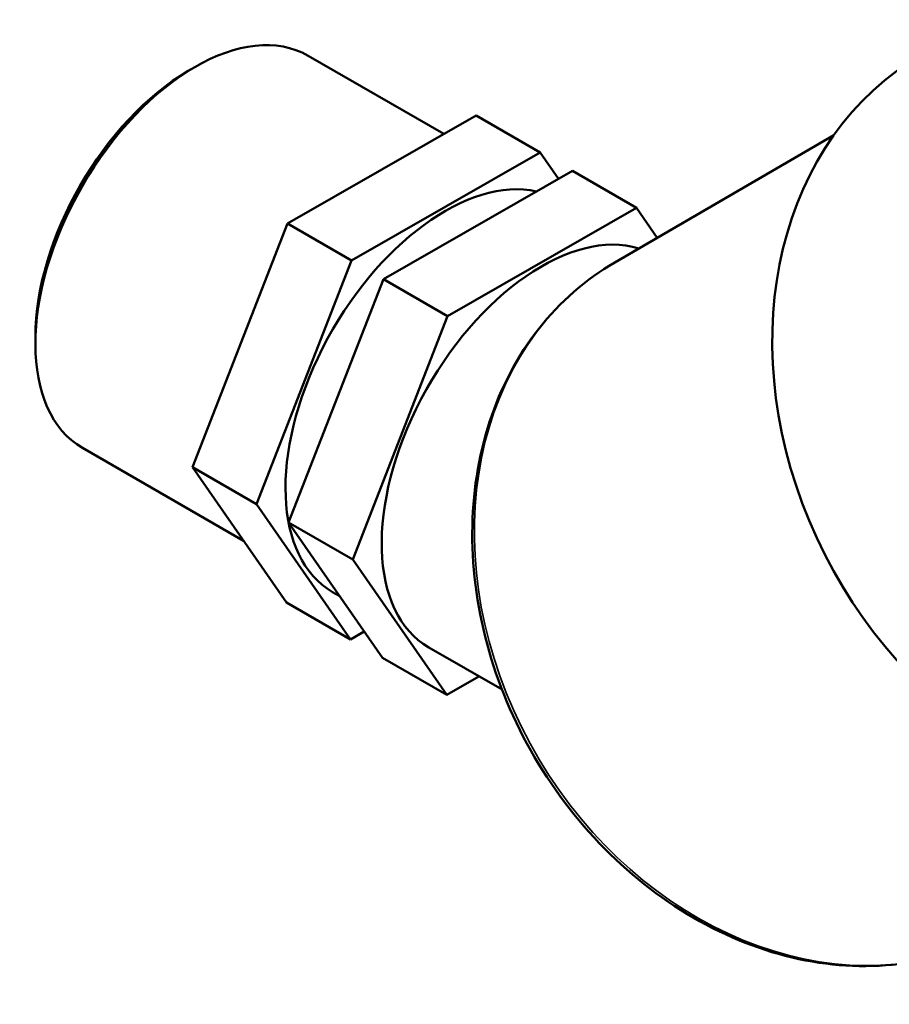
# Model space of a CAD drawing. Header units: millimetres. Extents: x 0 to 1041, y -399 to 812.
# Tile 8 of 10: x 862 to 926, y 701 to 774. Entities that reach past the tile are written whole.
import ezdxf

# ---------------------------------------------------------------- set-up
doc = ezdxf.new("R2010")
doc.units = ezdxf.units.MM
doc.layers.add('Visible (ANSI)', color=7, linetype='Continuous', lineweight=50)
doc.layers.add('Visible Narrow (ANSI)', color=7, linetype='Continuous', lineweight=35)

msp = doc.modelspace()

# ---------------------------------------------------------------- linework, layer by layer
at = {"layer": 'Visible (ANSI)'}
for p, q in [((882.997, 770.876), (892.975, 765.13)), ((874.187, 769.763), (874.655, 770.035)), ((895.347, 766.488), (881.467, 758.541)), ((895.347, 766.488), (900.061, 763.774)), ((905.533, 755.688), (921.644, 765.037)), ((886.181, 755.826), (900.061, 763.774)), ((900.061, 763.774), (901.406, 761.837)), ((902.418, 762.416), (888.538, 754.469)), ((907.132, 759.702), (902.418, 762.416)), ((907.132, 759.702), (893.252, 751.754)), ((908.66, 757.502), (907.132, 759.702)), ((881.467, 758.541), (874.492, 740.649)), ((881.467, 758.541), (886.181, 755.826)), ((879.206, 737.934), (886.181, 755.826)), ((888.538, 754.469), (881.563, 736.577)), ((893.252, 751.754), (888.538, 754.469)), ((893.252, 751.754), (886.277, 733.862)), ((862.946, 750.242), (862.946, 749.7)), ((866.405, 742.063), (878.246, 735.244)), ((874.492, 740.649), (879.206, 737.934)), ((874.492, 740.649), (881.398, 730.705)), ((886.112, 727.99), (879.206, 737.934)), ((886.277, 733.862), (881.563, 736.577)), ((881.563, 736.577), (888.47, 726.633)), ((886.277, 733.862), (893.184, 723.918)), ((884.791, 731.475), (885.317, 731.172)), ((881.398, 730.705), (886.112, 727.99)), ((887.124, 728.57), (886.112, 727.99)), ((891.862, 727.403), (897.25, 724.301)), ((893.184, 723.918), (888.47, 726.633)), ((893.184, 723.918), (895.555, 725.276))]:
    msp.add_line(p, q, dxfattribs=at)
for centre, major_axis, ratio, start_param, end_param in [((874.701, 756.47), (-8.296, -14.407), 0.578093, 3.141593, 6.283185), ((943.3, 744.827), (-15.178, 26.155), 0.815969, 0, 2.824439), ((874.231, 756.74), (-7.964, -13.83), 0.578093, 3.928925, 5.495853), ((893.087, 745.882), (8.296, 14.407), 0.578093, 0.177248, 3.141593), ((900.158, 741.81), (8.296, 14.407), 0.578093, 0.129923, 3.141593)]:
    msp.add_ellipse(centre, major_axis=major_axis, ratio=ratio, start_param=start_param, end_param=end_param, dxfattribs=at)
msp.add_open_spline([(905.533, 755.688), (903.398, 754.449), (901.504, 752.796), (898.383, 748.825), (897.159, 746.505), (895.497, 741.419), (895.068, 738.648), (895.053, 732.938), (895.474, 729.998), (897.124, 724.253), (898.356, 721.449), (901.506, 716.264), (903.424, 713.884), (907.756, 709.791), (910.168, 708.078), (915.242, 705.501), (917.903, 704.635), (923.193, 703.847), (925.821, 703.917), (929.087, 704.623), (929.853, 704.837), (930.6, 705.096)], degree=3, knots=[4.715118, 4.715118, 4.715118, 4.715118, 5.029019, 5.029019, 5.345048, 5.345048, 5.664914, 5.664914, 5.98726, 5.98726, 6.310544, 6.310544, 6.634015, 6.634015, 6.957221, 6.957221, 7.279299, 7.279299, 7.59858, 7.59858, 7.698604, 7.698604, 7.698604, 7.698604], dxfattribs=at)
at = {"layer": 'Visible Narrow (ANSI)'}
msp.add_ellipse((919.763, 731.168), major_axis=(14.23, -24.52), ratio=0.815969, start_param=3.141593, end_param=6.121769, dxfattribs=at)

doc.saveas('drawing.dxf')
